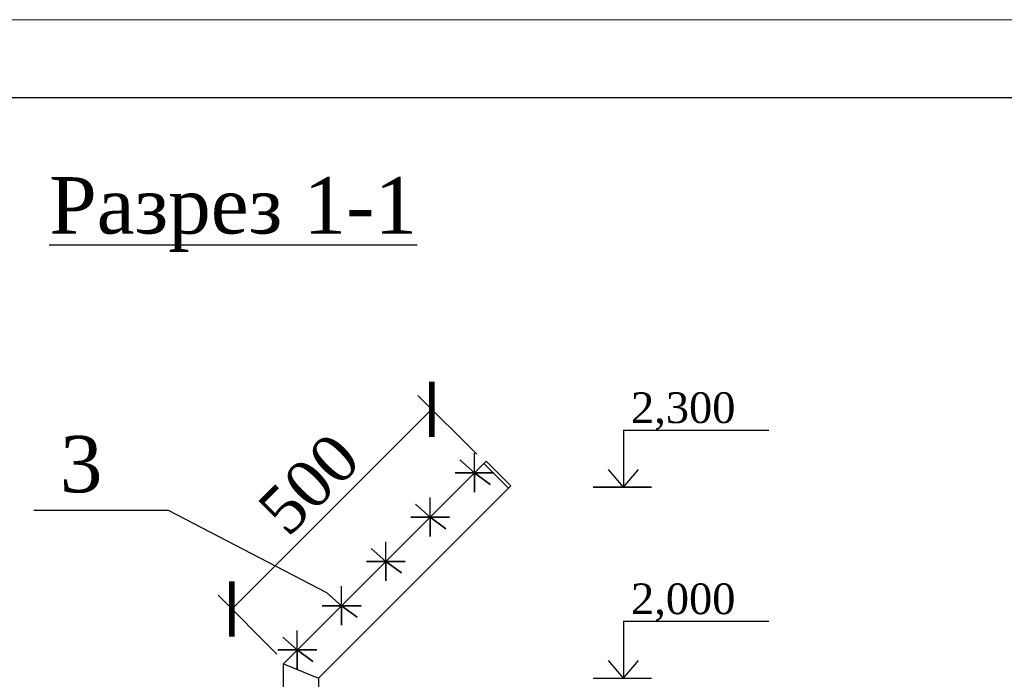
# Model space of a CAD drawing. Header units: inches. Extents: x 6778 to 7415, y 45 to 1090.
# Tile 38 of 41: x 7129 to 7192, y 660 to 702. Entities that reach past the tile are written whole.
import ezdxf

# ---------------------------------------------------------------- set-up
doc = ezdxf.new("R2010")
doc.units = ezdxf.units.IN
doc.header["$MEASUREMENT"] = 0
doc.linetypes.add('DASHDOTX2', pattern=[50.8, 25.4, -12.7, 0, -12.7])
doc.linetypes.add('K5LT_BASIC', pattern=[0])
doc.layers.add('Водопровод 2', color=7, linetype='Continuous')
doc.layers.add('Системный слой VIEW1', color=7, linetype='Continuous')
doc.styles.add('GOST', font='gost.shx', dxfattribs={"oblique": 15})
doc.styles.add('TIEMS', font='times.ttf')
doc.dimstyles.new('Copy of ISO-25', dxfattribs={"dimtxt": 3, "dimasz": 2.5, "dimexe": 1.25, "dimexo": 0.625, "dimtad": 1, "dimlfac": 100, "dimtxsty": 'GOST', "dimblk": 'ARCHTICK', "dimcen": 2.5, "dimadec": 0, "dimazin": 0, "dimtfac": 1, "dimtmove": 0, "dimatfit": 3, "dimldrblk": 'ARCHTICK', "dimfxl": 1, "dimarcsym": 0})

# ---------------------------------------------------------------- blocks, each defined once
blk = doc.blocks.new('_ArchTick')
at = {"color": 0, "linetype": 'ByBlock', "const_width": 0.15}
blk.add_lwpolyline([(-0.5, -0.5), (0.5, 0.5)], dxfattribs=at)
blk = doc.blocks.new('*D296')
at = {"color": 0, "lineweight": -2, "transparency": 16777216}
for p, q in [((7158.358, 674.699), (7154.597, 678.46)), ((7142.723, 664.819), (7155.481, 677.576)), ((7145.601, 661.942), (7141.84, 665.703))]:
    blk.add_line(p, q, dxfattribs=at)
at = {"layer": 'Defpoints', "color": 0, "transparency": 16777216}
for p in [(7155.481, 677.576), (7158.8, 674.257), (7146.042, 661.5)]:
    blk.add_point(p, dxfattribs=at)
at = {"color": 0, "lineweight": -2, "transparency": 16777216, "xscale": 2.5, "yscale": 2.5, "zscale": 2.5}
for p, rotation in [((7155.481, 677.576), 44.99999999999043), ((7142.723, 664.819), 224.9999999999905)]:
    blk.add_blockref('_ArchTick', p, dxfattribs=dict(at, rotation=rotation))
at = {"color": 0, "transparency": 16777216, "insert": (7147.652, 672.789), "char_height": 3, "attachment_point": 5, "rotation": 45, "style": 'TIEMS'}
blk.add_mtext('500', dxfattribs=at)

msp = doc.modelspace()

# ---------------------------------------------------------------- linework, layer by layer
at = {"color": 7}
for p, q in [((7167.708, 676.239), (7176.993, 676.239)), ((7167.708, 672.597), (7166.752, 673.726)), ((7167.708, 672.597), (7168.665, 673.726)), ((7167.708, 664.037), (7176.993, 664.037)), ((7167.708, 660.395), (7166.752, 661.524)), ((7167.708, 660.395), (7168.665, 661.524))]:
    msp.add_line(p, q, dxfattribs=at)
at = {"color": 7, "linetype": 'DASHDOTX2'}
for p, q in [((7167.708, 676.239), (7167.708, 672.597)), ((7167.708, 664.037), (7167.708, 660.395))]:
    msp.add_line(p, q, dxfattribs=at)
for points in [[(7158.207, 673.517), (7157.28, 674.345), (7158.207, 673.517), (7159.206, 672.777), (7158.207, 673.517), (7159.45, 673.517), (7158.207, 673.517), (7156.964, 673.517), (7158.207, 673.517), (7158.207, 672.274), (7158.207, 673.517), (7158.207, 674.76)], [(7155.379, 670.688), (7154.451, 671.516), (7155.379, 670.688), (7156.377, 669.948), (7155.379, 670.688), (7156.622, 670.688), (7155.379, 670.688), (7154.136, 670.688), (7155.379, 670.688), (7155.379, 669.445), (7155.379, 670.688), (7155.379, 671.931)], [(7152.55, 667.86), (7151.623, 668.688), (7152.55, 667.86), (7153.549, 667.12), (7152.55, 667.86), (7153.793, 667.86), (7152.55, 667.86), (7151.307, 667.86), (7152.55, 667.86), (7152.55, 666.617), (7152.55, 667.86), (7152.55, 669.103)], [(7149.722, 665.032), (7148.794, 665.859), (7149.722, 665.032), (7150.721, 664.292), (7149.722, 665.032), (7150.965, 665.032), (7149.722, 665.032), (7148.479, 665.032), (7149.722, 665.032), (7149.722, 663.789), (7149.722, 665.032), (7149.722, 666.275)], [(7146.893, 662.203), (7145.966, 663.031), (7146.893, 662.203), (7147.892, 661.463), (7146.893, 662.203), (7148.136, 662.203), (7146.893, 662.203), (7145.65, 662.203), (7146.893, 662.203), (7146.893, 660.96), (7146.893, 662.203), (7146.893, 663.446)]]:
    msp.add_lwpolyline(points)
at = {"linetype": 'ByBlock'}
for points in [[(7158.947, 674.257), (7160.531, 672.673)], [(7158.8, 674.11), (7160.384, 672.526)], [(7148.794, 665.859), (7138.674, 671.105), (7130.09, 671.105)]]:
    msp.add_lwpolyline(points, dxfattribs=at)
at = {"color": 7, "linetype": 'Continuous', "const_width": 0.0941}
for points in [[(7165.773, 672.597), (7169.517, 672.597)], [(7165.773, 660.395), (7169.517, 660.395)]]:
    msp.add_lwpolyline(points, dxfattribs=at)
at = {"color": 5, "linetype": 'ByBlock'}
msp.add_lwpolyline([(7146.016, 661.326), (7148.256, 660.398)], dxfattribs=at)
at = {"layer": 'Водопровод 2', "linetype": 'Continuous', "lineweight": 15}
msp.add_lwpolyline([(6867.627, 405.444), (7287.627, 405.444), (7287.627, 702.444), (6867.627, 702.444)], close=True, dxfattribs=at)
at = {"layer": 'Водопровод 2', "linetype": 'Continuous'}
msp.add_lwpolyline([(6887.627, 410.444), (7282.627, 410.444), (7282.627, 697.444), (6887.627, 697.444)], close=True, dxfattribs=at)
at = {"layer": 'Системный слой VIEW1', "color": 5, "linetype": 'K5LT_BASIC'}
for p, q in [((7158.947, 674.257), (7146.016, 661.326)), ((7148.256, 660.398), (7160.531, 672.673)), ((7146.016, 553.624), (7146.016, 661.326)), ((7148.256, 660.398), (7148.256, 574.86))]:
    msp.add_line(p, q, dxfattribs=at)

# ---------------------------------------------------------------- texts
at = {"color": 7, "style": 'TIEMS'}
for s, height, p in [('2,300', 1.96, (7168.198, 676.693)), ('3', 3.6, (7131.748, 672.272)), ('2,000', 1.96, (7168.198, 664.491))]:
    msp.add_text(s, height=height, dxfattribs=at).set_placement(p)
at = {"insert": (7142.812, 692.39), "char_height": 3.6, "width": 22.3342, "attachment_point": 2, "style": 'TIEMS'}
msp.add_mtext('{\\LРазрез 1-1}', dxfattribs=at)

# ---------------------------------------------------------------- dimensions: what is measured, and where the dimension line sits
dim = msp.add_linear_dim(base=(7155.481, 677.576), p1=(7146.042, 661.5), p2=(7158.8, 674.257), angle=225, text='500', dimstyle='Copy of ISO-25', override={"dimdec": 0, "dimlfac": 20, "dimtxsty": 'TIEMS', "dimtdec": 0})
dim.commit()
dim.dimension.update_dxf_attribs({"geometry": '*D296', "text_midpoint": (7149.173, 671.268), "dimtype": 160})

doc.saveas('drawing.dxf')
